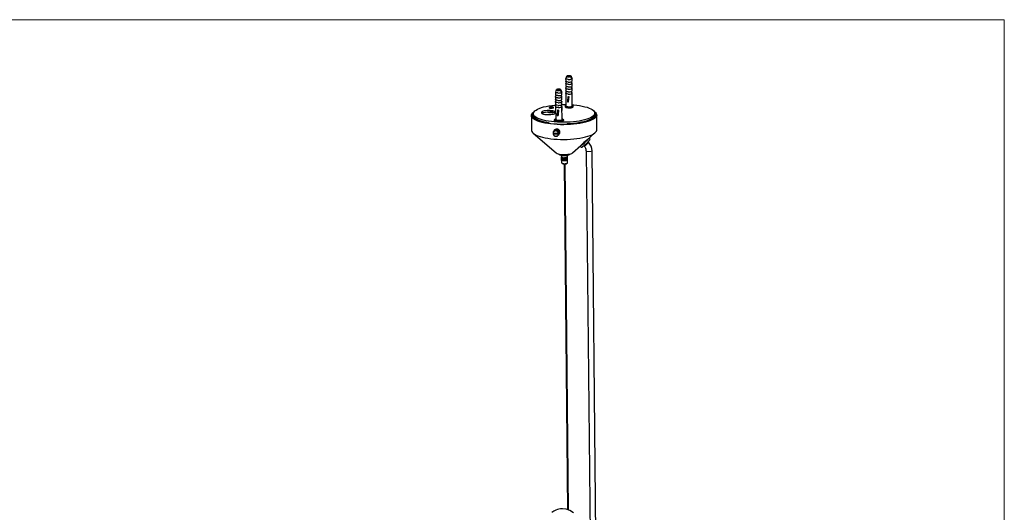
# Model space of a CAD drawing. Header units: millimetres. Extents: x 25 to 2075, y 25 to 1460.
# Tile 6 of 6: x 1050 to 2075, y 947 to 1460. Entities that reach past the tile are written whole.
import ezdxf

# ---------------------------------------------------------------- set-up
doc = ezdxf.new("R2010")
doc.units = ezdxf.units.MM
doc.header["$LTSCALE"] = 5
doc.linetypes.add('PHANTOM', pattern=[12.7, 6.35, -1.27, 1.27, -1.27, 1.27, -1.27])

msp = doc.modelspace()

# ---------------------------------------------------------------- linework, layer by layer
at = {"color": 7, "linetype": 'Continuous', "lineweight": 18}
for p, q in [((2075, 1460), (25, 1460)), ((2075, 25), (2075, 1460))]:
    msp.add_line(p, q, dxfattribs=at)
at = {"color": 7, "linetype": 'Continuous', "lineweight": 25}
for p, q in [((1618.36, 1398.69), (1618.39, 1395.95)), ((1618.42, 1393.68), (1619.12, 1395.38)), ((1619.4, 1400.98), (1619.31, 1400.99)), ((1619.41, 1400.96), (1619.56, 1401.31)), ((1619.56, 1401.31), (1619.65, 1401.31)), ((1619.65, 1401.31), (1619.65, 1400.71)), ((1623.74, 1400.74), (1623.65, 1400.75)), ((1623.9, 1400.36), (1623.9, 1401.07)), ((1623.9, 1401.07), (1623.99, 1401.07)), ((1624.91, 1398.94), (1623.94, 1401.18)), ((1623.95, 1395.31), (1624.78, 1393.33)), ((1625.02, 1393.66), (1624.28, 1395.44)), ((1625, 1393.82), (1624.3, 1395.44)), ((1624.73, 1398.39), (1624.75, 1395.65)), ((1625, 1395.97), (1624.75, 1395.99)), ((1624.87, 1398.94), (1624.97, 1398.71)), ((1625, 1395.97), (1624.97, 1398.71)), ((1625, 1396.02), (1624.98, 1398.76)), ((1607.71, 1384.63), (1607.74, 1381.89)), ((1608.75, 1386.92), (1608.66, 1386.92)), ((1608.76, 1386.9), (1608.9, 1387.25)), ((1608.9, 1387.25), (1608.99, 1387.24)), ((1608.99, 1387.24), (1609, 1386.65)), ((1613.09, 1386.68), (1613, 1386.69)), ((1613.25, 1386.29), (1613.24, 1387.01)), ((1613.24, 1387.01), (1613.33, 1387.01)), ((1614.26, 1384.88), (1613.29, 1387.12)), ((1614.07, 1384.33), (1614.1, 1381.58)), ((1614.22, 1384.87), (1614.32, 1384.65)), ((1614.35, 1381.95), (1614.32, 1384.7)), ((1614.35, 1381.91), (1614.32, 1384.65)), ((1618.41, 1393.64), (1618.44, 1390.88)), ((1618.46, 1388.56), (1618.49, 1385.8)), ((1618.47, 1388.61), (1619.17, 1390.31)), ((1618.52, 1383.53), (1619.22, 1385.23)), ((1624, 1390.23), (1624.83, 1388.26)), ((1624.05, 1385.16), (1624.88, 1383.19)), ((1625.07, 1388.58), (1624.33, 1390.36)), ((1625.05, 1388.74), (1624.35, 1390.37)), ((1625.12, 1383.51), (1624.38, 1385.29)), ((1625.1, 1383.67), (1624.4, 1385.3)), ((1624.78, 1393.33), (1624.8, 1390.57)), ((1625.05, 1390.9), (1624.8, 1390.91)), ((1624.83, 1388.26), (1624.85, 1385.5)), ((1625.1, 1385.82), (1624.85, 1385.84)), ((1624.96, 1393.81), (1625.02, 1393.66)), ((1625.01, 1388.74), (1625.07, 1388.58)), ((1625.05, 1390.9), (1625.02, 1393.66)), ((1625.05, 1390.94), (1625.03, 1393.7)), ((1625.1, 1385.82), (1625.07, 1388.58)), ((1625.1, 1385.87), (1625.08, 1388.63)), ((1607.76, 1379.62), (1608.47, 1381.32)), ((1607.76, 1379.57), (1607.79, 1376.81)), ((1607.81, 1374.54), (1608.52, 1376.24)), ((1607.81, 1374.5), (1607.84, 1371.74)), ((1613.3, 1381.25), (1614.12, 1379.27)), ((1613.35, 1376.17), (1614.17, 1374.2)), ((1614.37, 1379.59), (1613.63, 1381.37)), ((1614.35, 1379.75), (1613.64, 1381.38)), ((1614.42, 1374.52), (1613.68, 1376.3)), ((1614.4, 1374.68), (1613.69, 1376.31)), ((1614.35, 1381.91), (1614.1, 1381.92)), ((1614.12, 1379.27), (1614.15, 1376.51)), ((1614.4, 1376.83), (1614.15, 1376.85)), ((1614.17, 1374.2), (1614.2, 1371.44)), ((1614.31, 1379.75), (1614.37, 1379.59)), ((1614.36, 1374.68), (1614.42, 1374.52)), ((1614.4, 1376.88), (1614.37, 1379.64)), ((1614.4, 1376.83), (1614.37, 1379.59)), ((1614.45, 1371.81), (1614.42, 1374.56)), ((1614.45, 1371.76), (1614.42, 1374.52)), ((1618.51, 1383.49), (1618.64, 1370.27)), ((1620.65, 1379.92), (1620.15, 1374.99)), ((1620.22, 1374.38), (1621.19, 1374.32)), ((1621.63, 1379.87), (1621.13, 1374.94)), ((1621.32, 1374.71), (1621.65, 1377.95)), ((1621.65, 1377.95), (1621.63, 1379.87)), ((1624.88, 1383.19), (1624.91, 1379.38)), ((1624.91, 1379.71), (1625.16, 1379.7)), ((1625.06, 1383.67), (1625.12, 1383.51)), ((1625.16, 1379.7), (1625.12, 1383.51)), ((1625.26, 1370.33), (1625.13, 1383.55)), ((1600.02, 1363.72), (1600.78, 1363.67)), ((1600.77, 1364.03), (1600.78, 1363.18)), ((1605.54, 1363.5), (1605.54, 1363.53)), ((1607.86, 1369.47), (1608.57, 1371.17)), ((1607.86, 1369.43), (1607.99, 1356.2)), ((1610, 1365.86), (1609.5, 1360.93)), ((1610.98, 1365.8), (1610.47, 1360.87)), ((1610.67, 1360.64), (1611, 1363.89)), ((1611, 1363.89), (1610.98, 1365.8)), ((1613.4, 1371.1), (1614.22, 1369.12)), ((1614.47, 1369.45), (1613.73, 1371.23)), ((1614.45, 1369.61), (1613.74, 1371.23)), ((1614.45, 1371.76), (1614.2, 1371.77)), ((1614.22, 1369.12), (1614.26, 1365.31)), ((1614.26, 1365.65), (1614.51, 1365.64)), ((1614.41, 1369.6), (1614.47, 1369.45)), ((1614.6, 1356.27), (1614.47, 1369.49)), ((1614.51, 1365.64), (1614.47, 1369.45)), ((1617.83, 1370.26), (1617.84, 1369.34)), ((1626.08, 1369.42), (1626.07, 1370.34)), ((1582.71, 1360.17), (1582.86, 1344.85)), ((1584.69, 1362.1), (1584.7, 1360.67)), ((1602.71, 1362.94), (1600.78, 1363.18)), ((1607.57, 1354.78), (1606.37, 1354.84)), ((1607.17, 1356.19), (1607.18, 1355.27)), ((1607.37, 1354.79), (1607.46, 1354.83)), ((1607.46, 1354.85), (1607.46, 1354.83)), ((1607.49, 1354.83), (1607.46, 1354.83)), ((1609.57, 1360.31), (1610.54, 1360.26)), ((1615.16, 1354.36), (1613.97, 1354.43)), ((1615.25, 1354.4), (1614.11, 1354.47)), ((1615.43, 1355.36), (1615.42, 1356.28)), ((1615.43, 1355.83), (1616.24, 1355.78)), ((1616.24, 1355.78), (1616.25, 1355.13)), ((1648.7, 1361.3), (1648.68, 1362.73)), ((1650.85, 1345.52), (1650.7, 1360.84)), ((1600.39, 1352.88), (1600.4, 1352.12)), ((1605.58, 1342.99), (1605.66, 1343.09)), ((1605.83, 1342.92), (1605.58, 1342.99)), ((1605.83, 1342.92), (1605.65, 1343.1)), ((1607.07, 1344.99), (1605.78, 1343.28)), ((1605.86, 1343.39), (1607.16, 1345.1)), ((1606.09, 1343.28), (1605.86, 1343.39)), ((1605.95, 1343.49), (1607.24, 1345.19)), ((1606.09, 1343.28), (1605.95, 1343.49)), ((1606.21, 1343.74), (1607.5, 1345.44)), ((1606.42, 1343.58), (1606.21, 1343.74)), ((1606.31, 1343.81), (1607.6, 1345.52)), ((1606.42, 1343.58), (1606.31, 1343.81)), ((1606.62, 1344.01), (1607.91, 1345.71)), ((1606.8, 1343.83), (1606.62, 1344.01)), ((1606.73, 1344.07), (1608.03, 1345.77)), ((1606.8, 1343.83), (1606.73, 1344.07)), ((1607.08, 1344.21), (1608.37, 1345.91)), ((1607.22, 1344), (1607.08, 1344.21)), ((1607.16, 1345.09), (1607.16, 1345.1)), ((1607.2, 1344.24), (1608.49, 1345.95)), ((1607.22, 1344), (1607.2, 1344.24)), ((1607.53, 1345.42), (1607.5, 1345.44)), ((1607.57, 1344.32), (1608.86, 1346.03)), ((1607.68, 1344.09), (1607.57, 1344.32)), ((1607.68, 1344.09), (1607.7, 1344.34)), ((1607.7, 1344.34), (1608.99, 1346.04)), ((1607.95, 1345.68), (1607.91, 1345.71)), ((1608.07, 1344.35), (1609.37, 1346.05)), ((1608.14, 1344.11), (1608.07, 1344.35)), ((1608.14, 1344.11), (1608.2, 1344.34)), ((1608.2, 1344.34), (1609.5, 1346.04)), ((1608.41, 1345.85), (1608.37, 1345.91)), ((1608.58, 1344.29), (1609.88, 1345.99)), ((1608.61, 1344.04), (1608.58, 1344.29)), ((1608.61, 1344.04), (1608.71, 1344.26)), ((1608.71, 1344.26), (1610, 1345.96)), ((1608.9, 1345.93), (1608.86, 1346.03)), ((1609.06, 1343.9), (1609.08, 1344.14)), ((1609.06, 1343.9), (1609.2, 1344.09)), ((1609.08, 1344.14), (1610.37, 1345.85)), ((1609.2, 1344.09), (1610.5, 1345.8)), ((1609.4, 1345.92), (1609.37, 1346.05)), ((1610.78, 1345.38), (1609.49, 1343.68)), ((1609.49, 1343.68), (1609.55, 1343.91)), ((1609.49, 1343.68), (1609.66, 1343.84)), ((1609.55, 1343.91), (1610.84, 1345.62)), ((1609.66, 1343.84), (1610.96, 1345.55)), ((1611.17, 1345.1), (1609.87, 1343.4)), ((1609.87, 1343.4), (1609.98, 1343.61)), ((1609.87, 1343.4), (1610.08, 1343.53)), ((1609.89, 1345.82), (1609.88, 1345.99)), ((1609.98, 1343.61), (1611.27, 1345.32)), ((1610.08, 1343.53), (1611.37, 1345.23)), ((1611.5, 1344.76), (1610.21, 1343.05)), ((1610.21, 1343.05), (1610.35, 1343.25)), ((1610.21, 1343.05), (1610.44, 1343.14)), ((1610.35, 1345.61), (1610.37, 1345.85)), ((1610.35, 1343.25), (1611.64, 1344.95)), ((1610.44, 1343.14), (1611.73, 1344.85)), ((1610.48, 1342.66), (1610.66, 1342.83)), ((1610.66, 1342.83), (1611.95, 1344.53)), ((1610.72, 1342.71), (1612.01, 1344.42)), ((1610.78, 1345.38), (1610.84, 1345.62)), ((1610.78, 1345.38), (1610.96, 1345.55)), ((1610.89, 1342.37), (1612.18, 1344.07)), ((1610.93, 1342.24), (1612.22, 1343.95)), ((1611.04, 1341.88), (1612.33, 1343.58)), ((1611.17, 1345.1), (1611.27, 1345.32)), ((1611.17, 1345.1), (1611.37, 1345.23)), ((1611.27, 1342.03), (1612.35, 1343.45)), ((1611.31, 1341.66), (1612.39, 1343.08)), ((1611.31, 1341.53), (1612.39, 1342.95)), ((1611.5, 1344.76), (1611.64, 1344.95)), ((1611.5, 1344.76), (1611.73, 1344.85)), ((1611.83, 1344.38), (1612.01, 1344.42)), ((1612.08, 1343.94), (1612.22, 1343.95)), ((1612.24, 1343.47), (1612.35, 1343.45)), ((1612.31, 1342.98), (1612.39, 1342.95)), ((1619.92, 1351.81), (1619.93, 1351.05)), ((1620.27, 1351.84), (1620.28, 1351.07)), ((1584.61, 1341.78), (1608.55, 1321.31)), ((1605.47, 1342.1), (1605.29, 1342.19)), ((1605.3, 1341.07), (1605.6, 1341.46)), ((1605.48, 1341.14), (1605.3, 1341.07)), ((1605.38, 1342.55), (1605.46, 1342.64)), ((1605.64, 1342.51), (1605.38, 1342.55)), ((1605.65, 1340.71), (1605.4, 1340.7)), ((1605.64, 1342.51), (1605.43, 1342.66)), ((1605.45, 1341.98), (1605.7, 1341.9)), ((1605.45, 1341.85), (1605.53, 1341.96)), ((1605.45, 1341.85), (1605.7, 1341.9)), ((1605.65, 1340.71), (1605.45, 1340.58)), ((1605.45, 1340.58), (1605.54, 1340.71)), ((1605.47, 1342.1), (1610.85, 1341.8)), ((1605.48, 1341.14), (1605.7, 1341.43)), ((1605.48, 1341.14), (1610.86, 1340.85)), ((1605.49, 1341.48), (1605.74, 1341.44)), ((1605.85, 1340.28), (1605.61, 1340.23)), ((1605.85, 1340.28), (1605.68, 1340.12)), ((1605.68, 1340.12), (1605.79, 1340.27)), ((1605.7, 1341.43), (1605.74, 1341.44)), ((1605.7, 1341.43), (1611.08, 1341.13)), ((1606.13, 1339.89), (1605.9, 1339.8)), ((1606.13, 1339.89), (1605.98, 1339.7)), ((1606.46, 1339.55), (1606.26, 1339.42)), ((1606.46, 1339.55), (1606.36, 1339.33)), ((1606.85, 1339.27), (1606.67, 1339.1)), ((1606.85, 1339.27), (1606.78, 1339.03)), ((1607.27, 1339.05), (1607.13, 1338.85)), ((1607.13, 1338.85), (1607.27, 1339.04)), ((1607.27, 1339.05), (1607.25, 1338.8)), ((1607.73, 1338.91), (1607.62, 1338.69)), ((1607.62, 1338.69), (1607.73, 1338.83)), ((1607.73, 1338.91), (1607.75, 1338.66)), ((1608.19, 1338.84), (1608.13, 1338.61)), ((1608.13, 1338.61), (1608.22, 1338.73)), ((1608.19, 1338.84), (1608.26, 1338.6)), ((1608.66, 1338.85), (1608.64, 1338.61)), ((1608.64, 1338.61), (1608.72, 1338.72)), ((1608.66, 1338.85), (1608.77, 1338.62)), ((1609.11, 1338.95), (1609.26, 1338.74)), ((1609.11, 1338.95), (1609.13, 1338.7)), ((1609.13, 1338.7), (1609.21, 1338.8)), ((1609.53, 1339.12), (1609.71, 1338.94)), ((1609.53, 1339.12), (1609.6, 1338.88)), ((1609.6, 1338.88), (1609.67, 1338.97)), ((1609.91, 1339.36), (1610.12, 1339.21)), ((1609.91, 1339.36), (1610.02, 1339.13)), ((1610.02, 1339.13), (1610.1, 1339.23)), ((1610.24, 1339.67), (1610.47, 1339.55)), ((1610.24, 1339.67), (1610.39, 1339.46)), ((1610.39, 1339.46), (1610.46, 1339.56)), ((1610.48, 1342.66), (1610.72, 1342.71)), ((1610.51, 1340.03), (1610.75, 1339.95)), ((1610.51, 1340.03), (1610.69, 1339.84)), ((1610.56, 1339.66), (1611.85, 1341.37)), ((1610.68, 1342.24), (1610.89, 1342.37)), ((1610.68, 1342.24), (1610.93, 1342.24)), ((1610.69, 1339.84), (1611.98, 1341.55)), ((1610.7, 1340.43), (1610.95, 1340.4)), ((1610.7, 1340.43), (1610.91, 1340.28)), ((1610.75, 1339.95), (1612.04, 1341.66)), ((1610.85, 1341.8), (1611.04, 1341.88)), ((1610.86, 1340.85), (1611.08, 1341.13)), ((1610.86, 1340.85), (1611.05, 1340.75)), ((1610.91, 1340.28), (1612.2, 1341.99)), ((1610.95, 1340.4), (1612.24, 1342.1)), ((1611.28, 1341.16), (1611.03, 1341.16)), ((1611.08, 1341.13), (1611.03, 1341.16)), ((1611.05, 1340.75), (1612.34, 1342.46)), ((1611.31, 1341.66), (1611.07, 1341.61)), ((1611.31, 1341.53), (1611.07, 1341.61)), ((1611.27, 1342.03), (1611.17, 1342.05)), ((1611.28, 1341.16), (1612.36, 1342.58)), ((1611.97, 1341.56), (1611.98, 1341.55)), ((1612.17, 1342.01), (1612.2, 1341.99)), ((1612.28, 1342.49), (1612.34, 1342.46)), ((1640.42, 1334.63), (1649.16, 1342.42)), ((1642.19, 1332.44), (1641.75, 1332.91)), ((1643.71, 1335.21), (1642.5, 1336.49)), ((1625.63, 1321.48), (1634.28, 1329.18)), ((1633.6, 1328.45), (1634.96, 1326.99)), ((1634.28, 1329.18), (1634.32, 1329.13)), ((1637.38, 1328.8), (1637.82, 1328.34)), ((1637.82, 1328.34), (1637.94, 1328.15)), ((1639.79, 1323.58), (1643.74, 922.76)), ((1649.74, 922.82), (1645.79, 1323.64)), ((1614.12, 1318.76), (1614.19, 1310.93)), ((1614.19, 1313.46), (1614.15, 1317.29)), ((1614.16, 1317.27), (1614.2, 1313.45)), ((1614.19, 1313.46), (1614.2, 1313.46)), ((1614.5, 1313.18), (1614.46, 1317)), ((1614.48, 1316.99), (1614.52, 1313.16)), ((1614.5, 1313.18), (1614.52, 1313.18)), ((1615.12, 1312.94), (1615.09, 1316.77)), ((1615.12, 1312.94), (1615.16, 1312.95)), ((1615.13, 1316.76), (1615.16, 1312.93)), ((1616, 1312.79), (1615.96, 1316.61)), ((1616, 1312.79), (1616.05, 1312.8)), ((1616.01, 1316.61), (1616.05, 1312.78)), ((1617.01, 1312.73), (1616.98, 1316.56)), ((1617.01, 1316.56), (1617.04, 1312.76)), ((1617.01, 1312.73), (1617.04, 1312.76)), ((1617.03, 1316.56), (1617.07, 1312.73)), ((1617.04, 1312.76), (1617.07, 1312.73)), ((1618.05, 1312.77), (1618.01, 1316.6)), ((1618.05, 1312.8), (1618.1, 1312.78)), ((1618.06, 1316.61), (1618.1, 1312.78)), ((1618.98, 1312.92), (1618.94, 1316.75)), ((1618.98, 1316.76), (1619.02, 1312.93)), ((1618.98, 1312.94), (1619.02, 1312.93)), ((1619.69, 1313.15), (1619.65, 1316.97)), ((1619.68, 1316.99), (1619.71, 1313.16)), ((1619.68, 1313.16), (1619.71, 1313.16)), ((1620.09, 1313.43), (1620.05, 1317.26)), ((1620.06, 1317.27), (1620.1, 1313.44)), ((1620.09, 1313.44), (1620.1, 1313.44)), ((1620.19, 1310.99), (1620.12, 1318.82)), ((1621.72, 1319.23), (1621.72, 1320.02)), ((1621.72, 1319.75), (1622.53, 1319.6)), ((1622.52, 1320.19), (1622.53, 1319.6)), ((1614.34, 1310.67), (1614.58, 1310.45)), ((1616.7, 1309.95), (1620.25, 949.84)), ((1621.25, 949.47), (1617.7, 1309.96)), ((1619.82, 1310.51), (1620.05, 1310.73))]:
    msp.add_line(p, q, dxfattribs=at)
at = {"color": 8, "linetype": 'PHANTOM', "lineweight": 18}
for p, q in [((1620.15, 1374.99), (1621.13, 1374.94)), ((1602.7, 1363.96), (1602.71, 1362.94)), ((1609.5, 1360.93), (1610.47, 1360.87)), ((1639.82, 1323.46), (1639.79, 1323.57)), ((1615.58, 1310.22), (1615.72, 1310.04))]:
    msp.add_line(p, q, dxfattribs=at)
at = {"color": 7, "linetype": 'Continuous', "lineweight": 25, "flags": 128}
for points in [[(1620.96, 1397.79), (1619.81, 1397.92), (1618.88, 1398.19), (1618.47, 1398.46), (1618.37, 1398.74)], [(1620.99, 1395.04), (1619.81, 1395.18), (1618.91, 1395.44), (1618.51, 1395.7), (1618.39, 1395.99)], [(1623.65, 1400.75), (1623.21, 1400.57), (1622.61, 1400.45), (1621.9, 1400.38), (1621.16, 1400.39), (1620.48, 1400.46), (1619.92, 1400.59), (1619.55, 1400.77), (1619.4, 1400.98)], [(1623.99, 1401.07), (1623.84, 1401.28), (1623.45, 1401.47), (1622.85, 1401.62), (1622.15, 1401.69), (1621.4, 1401.7), (1620.64, 1401.63), (1619.99, 1401.49), (1619.56, 1401.31)], [(1619.65, 1401.31), (1620.08, 1401.48), (1620.69, 1401.61), (1621.4, 1401.67), (1622.13, 1401.67), (1622.81, 1401.59), (1623.37, 1401.46), (1623.75, 1401.28), (1623.9, 1401.07)], [(1624.73, 1398.39), (1624.48, 1398.98), (1624.23, 1399.57), (1623.74, 1400.74)], [(1623.99, 1401.07), (1624.48, 1399.89), (1624.73, 1399.3), (1624.97, 1398.71)], [(1610.31, 1383.72), (1609.16, 1383.86), (1608.23, 1384.12), (1607.82, 1384.39), (1607.71, 1384.67)], [(1613, 1386.69), (1612.56, 1386.51), (1611.95, 1386.38), (1611.25, 1386.32), (1610.51, 1386.33), (1609.83, 1386.4), (1609.27, 1386.53), (1608.9, 1386.71), (1608.75, 1386.92)], [(1613.33, 1387.01), (1613.19, 1387.22), (1612.8, 1387.41), (1612.19, 1387.56), (1611.5, 1387.63), (1610.75, 1387.63), (1609.99, 1387.57), (1609.34, 1387.43), (1608.9, 1387.25)], [(1608.99, 1387.24), (1609.43, 1387.42), (1610.04, 1387.54), (1610.74, 1387.61), (1611.48, 1387.6), (1612.16, 1387.53), (1612.72, 1387.4), (1613.09, 1387.22), (1613.24, 1387.01)], [(1614.07, 1384.33), (1613.83, 1384.92), (1613.58, 1385.5), (1613.09, 1386.68)], [(1613.33, 1387.01), (1613.83, 1385.83), (1614.07, 1385.24), (1614.32, 1384.65)], [(1621.01, 1392.73), (1619.86, 1392.86), (1618.93, 1393.13), (1618.52, 1393.4), (1618.42, 1393.68)], [(1621.04, 1389.97), (1619.86, 1390.11), (1618.96, 1390.37), (1618.56, 1390.63), (1618.44, 1390.92)], [(1621.06, 1387.66), (1619.91, 1387.79), (1618.98, 1388.06), (1618.57, 1388.33), (1618.47, 1388.61)], [(1621.09, 1384.9), (1619.91, 1385.03), (1619.01, 1385.29), (1618.61, 1385.56), (1618.49, 1385.85)], [(1610.33, 1380.98), (1609.16, 1381.12), (1608.26, 1381.38), (1607.85, 1381.64), (1607.74, 1381.93)], [(1610.36, 1378.67), (1609.21, 1378.8), (1608.28, 1379.07), (1607.87, 1379.34), (1607.76, 1379.62)], [(1610.38, 1375.91), (1609.21, 1376.05), (1608.31, 1376.31), (1607.9, 1376.57), (1607.79, 1376.86)], [(1610.41, 1373.59), (1609.26, 1373.73), (1608.33, 1373.99), (1607.92, 1374.26), (1607.81, 1374.54)], [(1621.11, 1382.58), (1619.96, 1382.71), (1619.03, 1382.98), (1618.62, 1383.25), (1618.52, 1383.53)], [(1620.15, 1374.99), (1620.14, 1374.8), (1620.14, 1374.61), (1620.16, 1374.47), (1620.2, 1374.39), (1620.22, 1374.38)], [(1621.14, 1379.82), (1620.86, 1379.86), (1620.65, 1379.92)], [(1621.13, 1374.94), (1621.11, 1374.74), (1621.12, 1374.56), (1621.14, 1374.42), (1621.17, 1374.34), (1621.21, 1374.33), (1621.25, 1374.4), (1621.29, 1374.53), (1621.32, 1374.71)], [(1621.63, 1379.87), (1621.35, 1379.82), (1621.14, 1379.82)], [(1624.91, 1379.38), (1625.1, 1379.56), (1625.16, 1379.7)], [(1609.39, 1350.84), (1606.01, 1351.08), (1602.75, 1351.42), (1599.64, 1351.85), (1596.71, 1352.38), (1593.98, 1352.99), (1591.5, 1353.68), (1589.29, 1354.44), (1587.37, 1355.27), (1585.76, 1356.16), (1584.47, 1357.09), (1583.53, 1358.05), (1582.94, 1359.04), (1582.71, 1360.05), (1582.84, 1361.06), (1583.33, 1362.07), (1584.17, 1363.06), (1585.35, 1364.02), (1585.37, 1364.03)], [(1625.25, 1371.4), (1626.8, 1371.28), (1629.92, 1370.95), (1632.89, 1370.54), (1635.69, 1370.03), (1638.27, 1369.44), (1640.63, 1368.77), (1642.71, 1368.03), (1644.52, 1367.23), (1646.01, 1366.38), (1647.19, 1365.48), (1648.03, 1364.55), (1648.53, 1363.6), (1648.68, 1362.64), (1648.48, 1361.67), (1647.94, 1360.71), (1647.04, 1359.77), (1645.82, 1358.86), (1644.28, 1357.98), (1642.43, 1357.16), (1640.31, 1356.39), (1637.92, 1355.69), (1635.3, 1355.06), (1632.48, 1354.52), (1629.48, 1354.06), (1626.35, 1353.69), (1623.11, 1353.42), (1619.79, 1353.24), (1616.45, 1353.17), (1613.1, 1353.2), (1609.8, 1353.33), (1606.57, 1353.55), (1603.45, 1353.88), (1600.48, 1354.3), (1597.69, 1354.81), (1595.1, 1355.4), (1592.75, 1356.07), (1590.66, 1356.8), (1588.86, 1357.6), (1587.36, 1358.45), (1586.18, 1359.35), (1585.34, 1360.28), (1584.84, 1361.23), (1584.69, 1362.2), (1584.89, 1363.16), (1585.44, 1364.12), (1586.33, 1365.07), (1587.55, 1365.98), (1589.1, 1366.85), (1590.94, 1367.67), (1593.07, 1368.44), (1595.45, 1369.14), (1598.07, 1369.77), (1600.89, 1370.32), (1603.89, 1370.78), (1607.03, 1371.14), (1608.33, 1371.27)], [(1602.19, 1365.43), (1600.58, 1365.46), (1598.96, 1365.4), (1597.43, 1365.24), (1596.04, 1364.98), (1594.86, 1364.65), (1593.95, 1364.25), (1593.35, 1363.81), (1593.09, 1363.35), (1593.17, 1362.88), (1593.61, 1362.43), (1594.37, 1362.03), (1595.42, 1361.68), (1596.71, 1361.41), (1598.18, 1361.22), (1599.76, 1361.14), (1601.38, 1361.15), (1602.97, 1361.27), (1604.44, 1361.48), (1605.73, 1361.77), (1606.78, 1362.14), (1607.54, 1362.56), (1607.93, 1362.94)], [(1593.51, 1362.51), (1593.96, 1362.82), (1594.87, 1363.21), (1596.05, 1363.55), (1597.44, 1363.8), (1598.98, 1363.96), (1600.59, 1364.03), (1602.2, 1363.99)], [(1603.01, 1367.62), (1602.21, 1367.72), (1601.6, 1367.9), (1601.28, 1368.13), (1601.25, 1368.24)], [(1603.24, 1369.26), (1603.18, 1369.26), (1602.45, 1369.17), (1601.83, 1368.98), (1601.45, 1368.73), (1601.27, 1368.42), (1601.26, 1368.24)], [(1607.92, 1363.8), (1607.8, 1363.94), (1607.2, 1364.37), (1606.29, 1364.75), (1605.11, 1365.06), (1603.72, 1365.29), (1602.19, 1365.43)], [(1603.76, 1369.1), (1604.21, 1369.04), (1604.55, 1368.95), (1604.72, 1368.82), (1604.71, 1368.67), (1604.52, 1368.54), (1604.17, 1368.44), (1603.71, 1368.39), (1603.22, 1368.39), (1602.78, 1368.44), (1602.44, 1368.54), (1602.26, 1368.67), (1602.27, 1368.81), (1602.47, 1368.94), (1602.82, 1369.04), (1603.27, 1369.1), (1603.76, 1369.1)], [(1605.54, 1363.5), (1605.54, 1363.48), (1605.37, 1363.26), (1604.92, 1363.07), (1604.25, 1362.94), (1603.47, 1362.9), (1602.71, 1362.94)], [(1605.75, 1368.28), (1605.69, 1368.14), (1605.34, 1367.91), (1604.71, 1367.73), (1603.89, 1367.63), (1603.01, 1367.62)], [(1605.74, 1368.28), (1605.75, 1368.3), (1605.67, 1368.6), (1605.5, 1368.8), (1605.24, 1368.98), (1604.68, 1369.16), (1603.98, 1369.25), (1603.24, 1369.26)], [(1604.43, 1368.51), (1604.21, 1368.57), (1603.77, 1368.62)], [(1604.43, 1368.51), (1604.21, 1368.57), (1603.77, 1368.62)], [(1610.43, 1370.83), (1609.26, 1370.97), (1608.36, 1371.23), (1607.95, 1371.49), (1607.84, 1371.78)], [(1610.46, 1368.52), (1609.31, 1368.65), (1608.38, 1368.92), (1607.97, 1369.19), (1607.86, 1369.47)], [(1647.97, 1364.64), (1648.34, 1364.39), (1649.45, 1363.44), (1650.22, 1362.46), (1650.63, 1361.46), (1650.68, 1360.45), (1650.37, 1359.44), (1649.71, 1358.44), (1648.69, 1357.46), (1647.34, 1356.52), (1645.66, 1355.62), (1643.67, 1354.76), (1641.4, 1353.97), (1638.87, 1353.25), (1636.1, 1352.61), (1633.13, 1352.05), (1629.98, 1351.58), (1626.69, 1351.2), (1623.3, 1350.92), (1619.83, 1350.75), (1616.34, 1350.68), (1612.84, 1350.71), (1609.39, 1350.84)], [(1610.48, 1365.76), (1610.21, 1365.8), (1610, 1365.86)], [(1610.98, 1365.8), (1610.7, 1365.76), (1610.48, 1365.76)], [(1614.26, 1365.31), (1614.45, 1365.49), (1614.51, 1365.64)], [(1614.33, 1371.62), (1616.93, 1371.66), (1618.63, 1371.66)], [(1618.64, 1370.98), (1618.53, 1370.93), (1618, 1370.6), (1617.83, 1370.25), (1618.02, 1369.9), (1618.56, 1369.59), (1619.4, 1369.34), (1620.47, 1369.17), (1621.67, 1369.11), (1622.9, 1369.15), (1624.04, 1369.29), (1624.99, 1369.52), (1625.68, 1369.82), (1626.03, 1370.17), (1626.02, 1370.52), (1625.65, 1370.86), (1625.25, 1371.04)], [(1617.84, 1369.34), (1617.84, 1369.33), (1618.03, 1368.98), (1618.57, 1368.67), (1619.41, 1368.42), (1620.48, 1368.25), (1621.68, 1368.19), (1622.91, 1368.23), (1624.05, 1368.37), (1625, 1368.6), (1625.69, 1368.9), (1626.04, 1369.25), (1626.08, 1369.42)], [(1618.64, 1370.27), (1618.65, 1370.24), (1618.86, 1369.93), (1619.41, 1369.67), (1620.23, 1369.47), (1621.24, 1369.36)], [(1621.24, 1369.36), (1622.33, 1369.35), (1623.37, 1369.45), (1624.26, 1369.64), (1624.9, 1369.9), (1625.23, 1370.2), (1625.26, 1370.33)], [(1609.6, 1351.13), (1606.27, 1351.36), (1603.06, 1351.7), (1599.99, 1352.13), (1597.11, 1352.65), (1594.44, 1353.26), (1592.02, 1353.95), (1589.87, 1354.71), (1588.01, 1355.54), (1586.46, 1356.42), (1585.25, 1357.34), (1584.38, 1358.3), (1583.86, 1359.28), (1583.71, 1360.28), (1583.91, 1361.27), (1584.48, 1362.26), (1584.72, 1362.56)], [(1584.7, 1360.67), (1584.75, 1360.18), (1585.13, 1359.18), (1585.89, 1358.21), (1587.01, 1357.26), (1588.49, 1356.36), (1590.3, 1355.52), (1592.42, 1354.74), (1594.83, 1354.04), (1597.5, 1353.41), (1600.39, 1352.88)], [(1598.26, 1353.26), (1597.66, 1353.13), (1596.3, 1352.82)], [(1607.17, 1356.14), (1607.11, 1356.1), (1606.82, 1355.94), (1606.59, 1355.76), (1606.42, 1355.58), (1606.32, 1355.4), (1606.27, 1355.21), (1606.29, 1355.03), (1606.37, 1354.84)], [(1607.98, 1356.91), (1607.87, 1356.87), (1607.35, 1356.54), (1607.17, 1356.19), (1607.37, 1355.84), (1607.91, 1355.53), (1608.75, 1355.28), (1609.82, 1355.11), (1611.02, 1355.04), (1612.25, 1355.08), (1613.39, 1355.23), (1614.34, 1355.46), (1615.03, 1355.76), (1615.38, 1356.1), (1615.37, 1356.46), (1615, 1356.79), (1614.6, 1356.98)], [(1607.18, 1355.27), (1607.18, 1355.27), (1607.38, 1354.92), (1607.92, 1354.61), (1608.76, 1354.35), (1609.83, 1354.19), (1611.03, 1354.12), (1612.25, 1354.16), (1613.4, 1354.31), (1614.35, 1354.54), (1615.04, 1354.84), (1615.39, 1355.18), (1615.43, 1355.36)], [(1607.99, 1356.2), (1607.99, 1356.18), (1608.21, 1355.87), (1608.75, 1355.6), (1609.58, 1355.4), (1610.59, 1355.3)], [(1609.5, 1360.93), (1609.49, 1360.73), (1609.49, 1360.55), (1609.51, 1360.41), (1609.54, 1360.33), (1609.57, 1360.31)], [(1648.64, 1363.19), (1649.03, 1362.71), (1649.55, 1361.72), (1649.7, 1360.73), (1649.5, 1359.73), (1648.93, 1358.74), (1648.01, 1357.77), (1646.75, 1356.83), (1645.16, 1355.93), (1643.26, 1355.08), (1641.06, 1354.29), (1638.6, 1353.57), (1635.9, 1352.92), (1632.99, 1352.36), (1629.9, 1351.88), (1626.67, 1351.5), (1623.33, 1351.22), (1619.91, 1351.04), (1616.46, 1350.97), (1613.01, 1350.99), (1609.6, 1351.13)], [(1610.47, 1360.87), (1610.46, 1360.68), (1610.47, 1360.5), (1610.49, 1360.35), (1610.52, 1360.27), (1610.56, 1360.27), (1610.6, 1360.33), (1610.64, 1360.47), (1610.67, 1360.64)], [(1610.59, 1355.3), (1611.67, 1355.29), (1612.72, 1355.39), (1613.61, 1355.57), (1614.25, 1355.83), (1614.57, 1356.14), (1614.6, 1356.27)], [(1615.16, 1354.36), (1615.5, 1354.52), (1615.79, 1354.69), (1616.02, 1354.87), (1616.19, 1355.05), (1616.3, 1355.23), (1616.34, 1355.42), (1616.32, 1355.6), (1616.24, 1355.78)], [(1619.92, 1351.81), (1623.37, 1352), (1626.73, 1352.29), (1629.98, 1352.69), (1633.06, 1353.18), (1635.96, 1353.77), (1638.62, 1354.44), (1641.03, 1355.19), (1643.14, 1356.01), (1644.94, 1356.89), (1646.41, 1357.82), (1647.53, 1358.78), (1648.28, 1359.77), (1648.65, 1360.78), (1648.7, 1361.3)], [(1637.25, 1353.23), (1636.45, 1353.4), (1635.29, 1353.62)], [(1582.86, 1344.85), (1582.86, 1344.73), (1583.09, 1343.73), (1583.68, 1342.73), (1584.63, 1341.77), (1585.91, 1340.84), (1587.52, 1339.96), (1589.44, 1339.13), (1591.66, 1338.36), (1594.14, 1337.67), (1596.86, 1337.06), (1599.79, 1336.54), (1602.9, 1336.1), (1606.16, 1335.76), (1609.54, 1335.53)], [(1609.54, 1335.53), (1612.99, 1335.39), (1616.49, 1335.36), (1619.98, 1335.43), (1623.45, 1335.61), (1626.84, 1335.89), (1630.13, 1336.26), (1633.28, 1336.73), (1636.25, 1337.29), (1639.02, 1337.94), (1641.55, 1338.66), (1643.83, 1339.45), (1645.81, 1340.3), (1647.49, 1341.2), (1648.84, 1342.15), (1649.86, 1343.12), (1650.52, 1344.12), (1650.83, 1345.13), (1650.85, 1345.52)], [(1641.78, 1335.85), (1641.39, 1335.41), (1640.6, 1334.58), (1639.64, 1333.63), (1638.58, 1332.61), (1637.49, 1331.58), (1636.42, 1330.62), (1635.45, 1329.78), (1634.64, 1329.11), (1634.03, 1328.66), (1633.68, 1328.45), (1633.59, 1328.5), (1633.64, 1328.6)], [(1643.71, 1335.21), (1643.65, 1335.03), (1643.33, 1334.6), (1642.75, 1333.96), (1641.96, 1333.13), (1641.01, 1332.17), (1639.95, 1331.15), (1638.85, 1330.13), (1637.78, 1329.16), (1636.81, 1328.32), (1636, 1327.65), (1635.4, 1327.2), (1635.04, 1327), (1634.96, 1326.99)], [(1608.55, 1321.31), (1608.6, 1321.26), (1609.38, 1320.8), (1610.47, 1320.39), (1611.84, 1320.05), (1613.42, 1319.8), (1615.15, 1319.65)], [(1611.1, 1320.24), (1611.12, 1320.09), (1611.46, 1319.65), (1612.19, 1319.26), (1613.25, 1318.93), (1614.58, 1318.7), (1616.08, 1318.58), (1617.65, 1318.57), (1619.18, 1318.69), (1620.57, 1318.91), (1621.72, 1319.23)], [(1615.15, 1319.65), (1616.95, 1319.61), (1618.77, 1319.67), (1620.51, 1319.84), (1622.12, 1320.1), (1623.52, 1320.45), (1624.65, 1320.87), (1625.48, 1321.35), (1625.63, 1321.48)], [(1619.68, 1316.99), (1619.66, 1316.98), (1619.65, 1316.97)], [(1619.71, 1313.16), (1619.7, 1313.15), (1619.69, 1313.15)], [(1622.53, 1319.6), (1623.01, 1320.04), (1623.1, 1320.35)], [(1614.23, 1310.93), (1614.22, 1310.82), (1614.51, 1310.55), (1615.11, 1310.32), (1615.58, 1310.22)], [(1615.58, 1310.22), (1616.24, 1310.13), (1617.23, 1310.1), (1618.22, 1310.16), (1619.1, 1310.31), (1619.76, 1310.53), (1620.13, 1310.81), (1620.15, 1310.99)], [(1626.36, 946.72), (1622.66, 948.95), (1618.89, 950.34), (1614.94, 950.9), (1613.05, 950.83), (1611.35, 950.58), (1609.81, 950.19), (1608.09, 949.54), (1606.11, 948.48), (1604.01, 946.9)]]:
    msp.add_lwpolyline(points, dxfattribs=at)
at = {"color": 8, "linetype": 'PHANTOM', "lineweight": 18, "flags": 128}
for points in [[(1600.02, 1363.73), (1600, 1363.72), (1599.89, 1363.86), (1599.86, 1363.99)], [(1603.12, 1368.24), (1603.8, 1368.25), (1604.43, 1368.32), (1604.93, 1368.47), (1605.2, 1368.65), (1605.22, 1368.85), (1604.97, 1369.03), (1604.49, 1369.17), (1603.87, 1369.24), (1603.19, 1369.24), (1602.55, 1369.16), (1602.06, 1369.02), (1601.78, 1368.83), (1601.77, 1368.64), (1602.02, 1368.46), (1602.49, 1368.32), (1603.12, 1368.24)], [(1645.79, 1323.65), (1645.73, 1323.46), (1645.35, 1323.18), (1644.65, 1322.95), (1643.74, 1322.8), (1642.71, 1322.74), (1641.69, 1322.79), (1640.8, 1322.94), (1640.15, 1323.17), (1639.82, 1323.46)]]:
    msp.add_lwpolyline(points, dxfattribs=at)
at = {"color": 7, "linetype": 'Continuous', "lineweight": 25}
for centre, radius, start, end in [((2034.25, 1225.86), 450.38, 157.11746, 157.42766), ((1620.87, 1402.57), 2.22, 225.41276, 277.07043), ((1621.73, 1405.06), 7.32, 263.97429, 294.2085), ((1621.75, 1402.32), 7.32, 263.97618, 294.20664), ((1621.7, 1405.58), 5.25, 263.87278, 292.83173), ((2023.59, 1211.8), 450.38, 157.11746, 157.42766), ((1610.22, 1388.51), 2.22, 225.41276, 277.07043), ((1611.07, 1391), 7.32, 263.97429, 294.2085), ((1611.05, 1391.52), 5.25, 263.87278, 292.83173), ((1621.78, 1400.01), 7.32, 263.97425, 294.20859), ((1621.8, 1397.25), 7.32, 263.97617, 294.20666), ((1621.83, 1394.93), 7.32, 263.97425, 294.2086), ((1621.85, 1392.17), 7.32, 263.97617, 294.20667), ((1611.1, 1388.26), 7.32, 263.97618, 294.20664), ((1611.12, 1385.94), 7.32, 263.97425, 294.20859), ((1611.15, 1383.18), 7.32, 263.97617, 294.20666), ((1611.17, 1380.87), 7.32, 263.97425, 294.2086), ((1621.88, 1389.86), 7.32, 263.97425, 294.20861), ((1600.03, 1364.49), 0.769, 222.97132, 269.62876), ((1602.56, 1353.71), 10.29, 60.3195, 92.01768), ((1603.51, 1365.2), 3.42, 85.70411, 106.11868), ((1603.51, 1365.2), 3.42, 85.70411, 106.11868), ((1611.2, 1378.11), 7.32, 263.97617, 294.20667), ((1611.22, 1375.8), 7.32, 263.97425, 294.20861), ((1607.88, 1341.69), 2.64, 150.47531, 158.4061), ((1607.86, 1341.7), 2.62, 139.77219, 147.74349), ((1607.87, 1341.69), 2.63, 129.09595, 137.03827), ((1607.9, 1341.65), 2.68, 118.5356, 126.38432), ((1607.94, 1341.59), 2.76, 108.16112, 115.86686), ((1609.16, 1343.41), 2.62, 139.77194, 142.85703), ((1607.96, 1341.5), 2.85, 98.01404, 105.54898), ((1609.17, 1343.4), 2.63, 129.09595, 137.03827), ((1609.19, 1343.36), 2.68, 118.5356, 126.38432), ((1607.98, 1341.4), 2.95, 88.10452, 95.46398), ((1609.23, 1343.29), 2.76, 108.16112, 115.86686), ((1607.97, 1341.3), 3.05, 78.41395, 85.61414), ((1609.26, 1343.2), 2.85, 98.01404, 105.54898), ((1607.95, 1341.22), 3.13, 68.9006, 75.97426), ((1609.27, 1343.1), 2.95, 88.10452, 95.46398), ((1607.93, 1341.17), 3.19, 59.50637, 66.49778), ((1609.26, 1343), 3.05, 78.41395, 85.61414), ((1607.92, 1341.15), 3.21, 50.16334, 57.12355), ((1609.24, 1342.92), 3.13, 68.9006, 75.97426), ((1607.93, 1341.16), 3.19, 40.79962, 47.7821), ((1607.97, 1341.19), 3.14, 31.34495, 38.40142), ((1609.22, 1342.87), 3.19, 59.50637, 66.49778), ((1609.21, 1342.85), 3.21, 50.16334, 57.12355), ((1609.22, 1342.86), 3.19, 40.79962, 47.7821), ((1609.26, 1342.9), 3.14, 31.34495, 38.40142), ((1609.33, 1342.93), 3.07, 21.73631, 28.91253), ((1609.42, 1342.97), 2.97, 11.92424, 19.25524), ((1609.52, 1342.99), 2.87, 1.87948, 9.38459), ((1609.62, 1342.99), 2.77, 351.59932, 359.27762), ((1607.93, 1341.67), 2.69, 161.11179, 168.93936), ((1608.21, 1341.68), 2.97, 191.92424, 199.25524), ((1608.25, 1341.94), 2.79, 176.70734, 179.26409), ((1608.32, 1341.95), 2.87, 181.87948, 189.38459), ((1608.3, 1341.72), 3.07, 201.73631, 208.91253), ((1608.36, 1341.75), 3.14, 211.34495, 218.40142), ((1608.4, 1341.79), 3.19, 220.79962, 227.7821), ((1608.41, 1341.8), 3.21, 230.16334, 237.12355), ((1608.4, 1341.78), 3.19, 239.50637, 246.49778), ((1608.38, 1341.73), 3.13, 248.9006, 255.97426), ((1608.36, 1341.65), 3.05, 258.41395, 265.61414), ((1608.36, 1341.55), 2.95, 268.10452, 275.46398), ((1608.37, 1341.45), 2.85, 278.01404, 285.54898), ((1608.4, 1341.36), 2.76, 288.16112, 295.86686), ((1608.43, 1341.29), 2.68, 298.5356, 306.38432), ((1608.46, 1341.25), 2.63, 309.09595, 317.03827), ((1608.47, 1341.24), 2.62, 319.77219, 327.74349), ((1608.04, 1341.23), 3.07, 21.73631, 28.91253), ((1608.45, 1341.25), 2.64, 330.47531, 338.4061), ((1608.13, 1341.26), 2.97, 11.92424, 19.25524), ((1608.4, 1341.27), 2.69, 341.11179, 348.93936), ((1608.45, 1341.57), 2.87, 1.87948, 9.38459), ((1608.54, 1341.57), 2.77, 351.59932, 359.27762), ((1609.76, 1342.95), 2.62, 322.85759, 327.74307), ((1609.74, 1342.96), 2.64, 330.47531, 338.4061), ((1609.7, 1342.98), 2.69, 341.11179, 348.93936), ((1613.91, 1358.56), 35.81, 304.74386, 319.33264), ((1701.55, 1259.67), 96.73, 129.21345, 134.02031), ((1633.04, 1323.5), 6.75, 0.63566, 43.46813), ((1632.64, 1323.4), 13.15, 1.05532, 43.43478), ((1614.45, 1317.42), 0.322, 203.30221, 206.2941), ((1614.49, 1313.59), 0.322, 203.30221, 206.2941), ((1615.2, 1318.33), 1.52, 240.90889, 241.97247), ((1615.23, 1314.5), 1.52, 240.90889, 241.97247), ((1616.24, 1321.21), 4.59, 255.43681, 255.94583), ((1616.28, 1317.38), 4.59, 255.43681, 255.94583), ((1616.9, 1324.91), 8.35, 263.5393, 263.88084), ((1616.94, 1321.08), 8.35, 263.5393, 263.88084), ((1617.04, 1326.91), 10.35, 269.66758, 269.96348), ((1617.07, 1323.08), 10.35, 269.66758, 269.96348), ((1617.12, 1325.69), 9.13, 275.57989, 275.90164), ((1617.16, 1321.86), 9.13, 275.57989, 275.90164), ((1617.7, 1322.2), 5.59, 282.80129, 283.24761), ((1617.74, 1318.37), 5.59, 282.80129, 283.24761), ((1619.68, 1317.55), 0.47, 321.69443, 324.01965), ((1619.72, 1313.72), 0.47, 321.69443, 324.01965), ((1615.85, 1312.05), 2.01, 232.09513, 266.26062), ((1617.14, 1315.56), 5.7, 255.57774, 297.64411)]:
    msp.add_arc(centre, radius, start, end, dxfattribs=at)
at = {"color": 8, "linetype": 'PHANTOM', "lineweight": 18}
msp.add_arc((1629.37, 1341.71), 15.82, 302.26275, 324.12623, dxfattribs=at)

doc.saveas('drawing.dxf')
